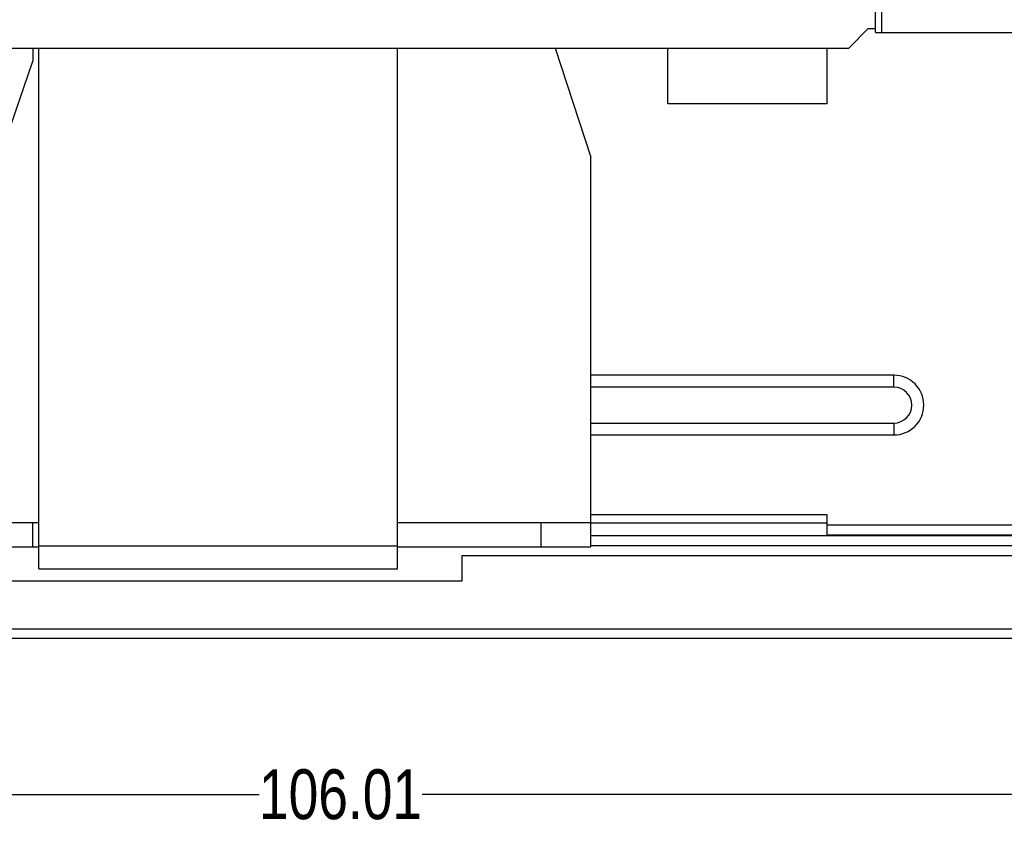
# Model space of a CAD drawing. Header units: inches. Extents: x -36 to 490, y -51 to 98.
# Tile 36 of 153: x 370 to 420, y -51 to -10. Entities that reach past the tile are written whole.
import ezdxf

# ---------------------------------------------------------------- set-up
doc = ezdxf.new("R2010")
doc.units = ezdxf.units.IN
doc.header["$LTSCALE"] = 1.21
doc.header["$MEASUREMENT"] = 0
doc.header["$PDMODE"] = 3
doc.header["$PDSIZE"] = 0.3125
doc.layers.get('0').update_dxf_attribs({"linetype": 'CONTINUOUS'})
doc.layers.get('Defpoints').update_dxf_attribs({"linetype": 'CONTINUOUS'})
doc.layers.add('DIM', color=3, linetype='CONTINUOUS')
doc.styles.get("Standard").update_dxf_attribs({"font": 'txt', "width": 0.8})
doc.dimstyles.get("Standard").update_dxf_attribs({"dimtxt": 0.15625, "dimasz": 0.1875, "dimexe": 0.125, "dimexo": 0.0625, "dimgap": 0.09, "dimtad": 0, "dimtih": 1, "dimtoh": 1, "dimzin": 4, "dimdsep": 46, "dimtxsty": 'Standard', "dimblk": '_FILLED', "dimblk1": '_FILLED', "dimblk2": '_FILLED', "dimcen": 0.09, "dimazin": 1, "dimtp": 0.01, "dimtm": 0.01, "dimtfac": 1, "dimtofl": 0, "dimtmove": 0, "dimatfit": 3, "dimldrblk": '_FILLED', "dimfxl": 1, "dimtolj": 1, "dimtzin": 4, "dimarcsym": 0})

# ---------------------------------------------------------------- blocks, each defined once
blk = doc.blocks.new('_FILLED')
at = {"color": 0, "linetype": 'ByBlock'}
blk.add_solid([(0, 0), (-1, 0.167), (-1, -0.167)], dxfattribs=at)
blk = doc.blocks.new('*D73')
at = {"layer": 'Defpoints', "color": 0}
for p in [(333.37, -10.726), (439.379, -10.726), (439.379, -49.212)]:
    blk.add_point(p, dxfattribs=at)
at = {"layer": 'DIM', "color": 0, "lineweight": -2}
for p, q in [((333.37, -10.789), (333.37, -49.337)), ((439.379, -10.789), (439.379, -49.337)), ((335.91, -49.212), (382.285, -49.212)), ((436.839, -49.212), (390.465, -49.212))]:
    blk.add_line(p, q, dxfattribs=at)
at = {"layer": 'DIM', "color": 0, "lineweight": -2, "xscale": 2.54, "yscale": 2.54, "zscale": 2.54, "rotation": 180}
blk.add_blockref('_FILLED', (333.37, -49.212), dxfattribs=at)
at = {"layer": 'DIM', "color": 0, "lineweight": -2, "xscale": 2.54, "yscale": 2.54, "zscale": 2.54}
blk.add_blockref('_FILLED', (439.379, -49.212), dxfattribs=at)
at = {"layer": 'DIM', "color": 0, "insert": (386.375, -49.212), "char_height": 2.5, "attachment_point": 5, "line_spacing_factor": 2.5}
blk.add_mtext('\\A1;106.01', dxfattribs=at)

msp = doc.modelspace()

# ---------------------------------------------------------------- linework, layer by layer
at = {"color": 7, "linetype": 'Continuous'}
for p, q in [((413.214, -10.993), (413.214, -2.593)), ((413.514, -2.593), (413.514, -10.993)), ((411.873, -11.776), (412.857, -10.792)), ((412.857, -10.792), (413.214, -10.792)), ((413.214, -10.993), (420.564, -10.993)), ((334.37, -11.776), (411.873, -11.776)), ((370.94, -11.776), (370.94, -12.43)), ((371.23, -37.881), (371.23, -11.776)), ((389.23, -37.881), (389.23, -11.776)), ((397.143, -11.776), (398.94, -17.244)), ((402.8, -14.561), (402.8, -11.776)), ((410.8, -14.561), (410.8, -11.776)), ((368.44, -19.675), (370.94, -12.43)), ((410.8, -14.561), (402.8, -14.561)), ((398.94, -36.786), (398.94, -17.244)), ((414.14, -28.175), (398.94, -28.175)), ((414.14, -28.775), (414.14, -28.175)), ((414.14, -28.775), (398.94, -28.775)), ((398.94, -30.575), (414.14, -30.575)), ((414.14, -30.575), (414.14, -31.175)), ((398.94, -31.175), (414.14, -31.175)), ((368.44, -35.556), (371.23, -35.556)), ((370.94, -36.786), (370.94, -35.556)), ((389.23, -35.556), (398.94, -35.556)), ((396.44, -36.786), (396.44, -35.556)), ((410.79, -35.175), (398.94, -35.175)), ((410.79, -36.175), (410.79, -35.175)), ((398.94, -35.575), (410.79, -35.575)), ((410.79, -35.675), (464.59, -35.675)), ((463.93, -36.231), (398.94, -36.231)), ((410.79, -36.175), (464.59, -36.175)), ((368.44, -36.786), (371.23, -36.786)), ((371.23, -36.733), (389.23, -36.733)), ((389.23, -36.786), (398.94, -36.786)), ((464.43, -36.731), (398.94, -36.731)), ((464.93, -37.231), (392.459, -37.231)), ((392.459, -37.231), (392.459, -38.506)), ((371.23, -37.881), (389.23, -37.881)), ((392.459, -38.506), (367.952, -38.506)), ((295.69, -40.891), (472.89, -40.891)), ((472.89, -41.391), (295.69, -41.391))]:
    msp.add_line(p, q, dxfattribs=at)
for radius in [1.5, 0.9]:
    msp.add_arc((414.14, -29.675), radius, 270, 90, dxfattribs=at)

# ---------------------------------------------------------------- dimensions: what is measured, and where the dimension line sits
at = {"layer": 'DIM'}
dim = msp.add_linear_dim(base=(439.379, -49.212), p1=(333.37, -10.726), p2=(439.379, -10.726), dimstyle='Standard', override={"dimtxt": 2.5, "dimasz": 2.54, "dimtih": 0, "dimtoh": 0, "dimzin": 0, "dimcen": 0.198, "dimadec": 0, "dimazin": 0, "dimtp": 0, "dimtm": 0, "dimtdec": 4, "dimtzin": 0}, dxfattribs=at)
dim.commit()
dim.dimension.update_dxf_attribs({"geometry": '*D73', "text_midpoint": (386.375, -49.212)})

doc.saveas('drawing.dxf')
